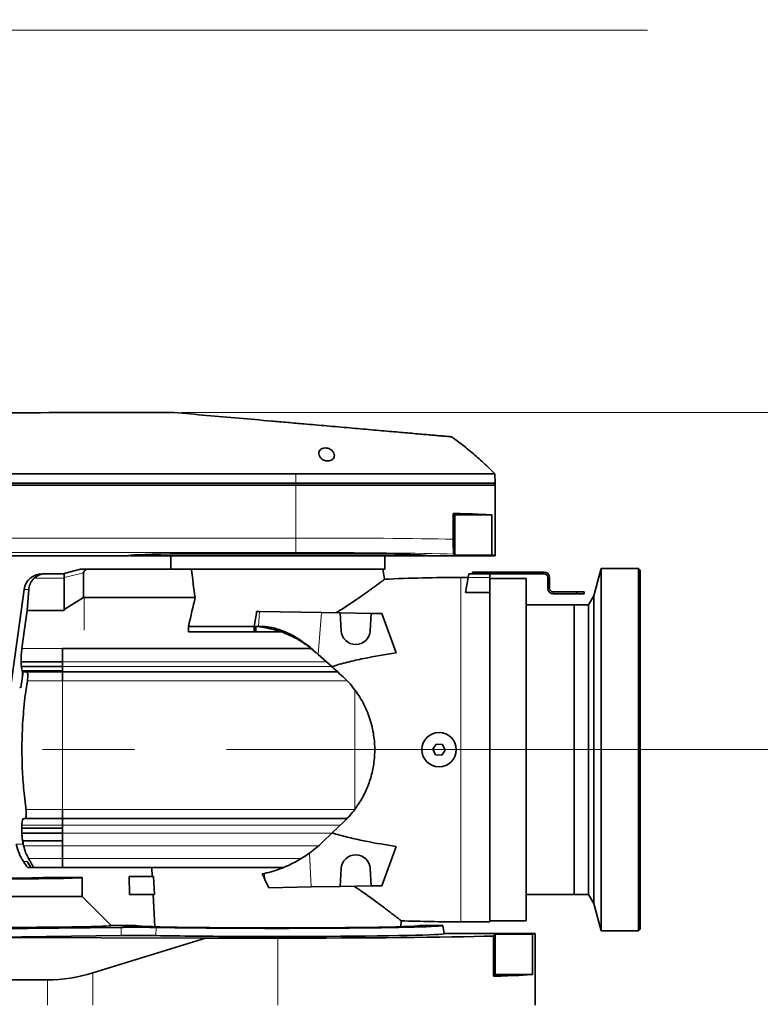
# Model space of a CAD drawing. Header units: millimetres. Extents: x 0 to 12429, y 0 to 8400.
# Tile 79 of 133: x 8427 to 8836, y 1480 to 2023. Entities that reach past the tile are written whole.
import ezdxf

# ---------------------------------------------------------------- set-up
doc = ezdxf.new("R2010")
doc.units = ezdxf.units.MM
doc.header["$LTSCALE"] = 20
doc.linetypes.add('CENTERX2', pattern=[20.32, 12.7, -2.54, 2.54, -2.54])
doc.styles.add('SLDTEXTSTYLE0', font='TXT', dxfattribs={"width": 0.605})
doc.dimstyles.new('SLDDIMSTYLE0', dxfattribs={"dimtxt": 70, "dimasz": 70, "dimexe": 0, "dimexo": 0.0625, "dimgap": 17.5, "dimtad": 0, "dimtih": 1, "dimtoh": 1, "dimdec": 1, "dimrnd": 1e-09, "dimzin": 12, "dimdsep": 46, "dimtxsty": 'SLDTEXTSTYLE0', "dimsah": 1, "dimcen": 0, "dimadec": 0, "dimazin": 3, "dimtfac": 1, "dimtofl": 0, "dimtmove": 0, "dimatfit": 3, "dimfxl": 1, "dimfrac": 2, "dimtolj": 1, "dimtzin": 12, "dimarcsym": 0})
doc.dimstyles.new('SLDDIMSTYLE3', dxfattribs={"dimtxt": 70, "dimasz": 70, "dimexe": 0, "dimexo": 0.0625, "dimgap": 17.5, "dimtad": 1, "dimdec": 1, "dimrnd": 1e-09, "dimzin": 12, "dimdsep": 46, "dimtxsty": 'SLDTEXTSTYLE0', "dimsah": 1, "dimcen": 0.09, "dimadec": 0, "dimazin": 3, "dimtfac": 1, "dimtofl": 0, "dimtmove": 0, "dimatfit": 3, "dimfxl": 1, "dimfrac": 2, "dimtolj": 1, "dimtzin": 12, "dimarcsym": 0})

# ---------------------------------------------------------------- blocks, each defined once
blk = doc.blocks.new('_D')
at = {"color": 7, "linetype": 'Continuous', "lineweight": 0}
for p, q in [((7527.73, 1886.63), (7754.45, 2017.53)), ((7754.45, 2017.53), (8773.5, 2017.53)), ((7067, 1620.63), (7527.73, 1886.63))]:
    blk.add_line(p, q, dxfattribs=at)
at = {"color": 7, "linetype": 'Continuous', "lineweight": 18}
blk.add_solid([(7527.73, 1886.63), (7593.35, 1912.97), (7583.35, 1930.29)], dxfattribs=at)
at = {"color": 7, "linetype": 'Continuous', "lineweight": 18, "char_height": 70, "attachment_point": 1, "style": 'SLDTEXTSTYLE0'}
for s, insert in [('R532', (7784.45, 2322.62)), ('Smallest circumscribed', (7784.45, 2215.19)), ('radius axis 1 front side.', (7784.45, 2107.76))]:
    blk.add_mtext(s, dxfattribs=dict(at, insert=insert))
blk = doc.blocks.new('_D_54')
at = {"color": 7, "linetype": 'Continuous', "lineweight": 0}
for p, q in [((9253.38, 1806.63), (9253.38, 2372.47)), ((8516.35, 1806.63), (9098.14, 1806.63)), ((9128.62, 1806.63), (9283.38, 1806.63)), ((9253.38, 1620.63), (9253.38, 1806.63)), ((8720.41, 1620.63), (9283.38, 1620.63))]:
    blk.add_line(p, q, dxfattribs=at)
at = {"color": 7, "linetype": 'Continuous', "lineweight": 18}
for points in [[(9253.38, 1806.63), (9243.38, 1736.63), (9263.38, 1736.63)], [(9253.38, 1620.63), (9263.38, 1690.63), (9243.38, 1690.63)]]:
    blk.add_solid(points, dxfattribs=at)
at = {"color": 7, "linetype": 'Continuous', "lineweight": 18, "char_height": 70, "attachment_point": 1, "rotation": 90, "style": 'SLDTEXTSTYLE0'}
for s, insert in [('(2x M8)', (9163.15, 2046.09)), ('186', (9163.15, 1859.43))]:
    blk.add_mtext(s, dxfattribs=dict(at, insert=insert))
blk = doc.blocks.new('_D_55')
at = {"color": 7, "linetype": 'Continuous', "lineweight": 0}
for p, q in [((9113.38, 1620.63), (9113.38, 2451.02)), ((8764.11, 1620.63), (9143.38, 1620.63)), ((9113.38, 1620.63), (9113.38, 1411.63)), ((8476.31, 1411.63), (9143.38, 1411.63))]:
    blk.add_line(p, q, dxfattribs=at)
at = {"color": 7, "linetype": 'Continuous', "lineweight": 18}
for points in [[(9113.38, 1620.63), (9103.38, 1550.63), (9123.38, 1550.63)], [(9113.38, 1411.63), (9123.38, 1481.63), (9103.38, 1481.63)]]:
    blk.add_solid(points, dxfattribs=at)
at = {"color": 7, "linetype": 'Continuous', "lineweight": 18, "insert": (9023.15, 1857.77), "char_height": 70, "attachment_point": 1, "rotation": 90, "style": 'SLDTEXTSTYLE0'}
blk.add_mtext('208.5 (2x M8)', dxfattribs=at)
blk = doc.blocks.new('_D_56')
at = {"color": 7, "linetype": 'Continuous', "lineweight": 0}
for p, q in [((9393.38, 1806.63), (9393.38, 1988.45)), ((8516.35, 1806.63), (9098.14, 1806.63)), ((9128.62, 1806.63), (9423.38, 1806.63)), ((9393.38, 1620.63), (9393.38, 1806.63)), ((8764.11, 1620.63), (9423.38, 1620.63))]:
    blk.add_line(p, q, dxfattribs=at)
at = {"color": 7, "linetype": 'Continuous', "lineweight": 18}
for points in [[(9393.38, 1806.63), (9383.38, 1736.63), (9403.38, 1736.63)], [(9393.38, 1620.63), (9403.38, 1690.63), (9383.38, 1690.63)]]:
    blk.add_solid(points, dxfattribs=at)
at = {"color": 7, "linetype": 'Continuous', "lineweight": 18, "insert": (9303.15, 1828.03), "char_height": 70, "attachment_point": 1, "rotation": 90, "style": 'SLDTEXTSTYLE0'}
blk.add_mtext('186', dxfattribs=at)
blk = doc.blocks.new('_D_57')
at = {"color": 7, "linetype": 'Continuous', "lineweight": 0}
for p, q in [((8764.11, 1620.63), (9283.38, 1620.63)), ((9253.38, 1411.63), (9253.38, 1620.63)), ((8476.31, 1411.63), (9283.38, 1411.63)), ((9253.38, 1411.63), (9253.38, 1204.34))]:
    blk.add_line(p, q, dxfattribs=at)
at = {"color": 7, "linetype": 'Continuous', "lineweight": 18}
for points in [[(9253.38, 1620.63), (9243.38, 1550.63), (9263.38, 1550.63)], [(9253.38, 1411.63), (9263.38, 1481.63), (9243.38, 1481.63)]]:
    blk.add_solid(points, dxfattribs=at)
at = {"color": 7, "linetype": 'Continuous', "lineweight": 18, "insert": (9163.15, 1204.34), "char_height": 70, "attachment_point": 1, "rotation": 90, "style": 'SLDTEXTSTYLE0'}
blk.add_mtext('209', dxfattribs=at)
blk = doc.blocks.new('_D_58')
at = {"color": 7, "linetype": 'Continuous', "lineweight": 0}
for p, q in [((8516.35, 1806.63), (9098.14, 1806.63)), ((9128.62, 1806.63), (9563.38, 1806.63)), ((9533.38, 1411.63), (9533.38, 1806.63)), ((8476.31, 1411.63), (9563.38, 1411.63))]:
    blk.add_line(p, q, dxfattribs=at)
at = {"color": 7, "linetype": 'Continuous', "lineweight": 18}
for centre, start, end in [((9479.67, 1581.9), 63.4349, 116.5651), ((9479.67, 1636.35), 243.4349, 296.5651)]:
    blk.add_arc(centre, 120.11, start, end, dxfattribs=at)
for points in [[(9533.38, 1806.63), (9523.38, 1736.63), (9543.38, 1736.63)], [(9533.38, 1411.63), (9543.38, 1481.63), (9523.38, 1481.63)]]:
    blk.add_solid(points, dxfattribs=at)
at = {"color": 7, "linetype": 'Continuous', "lineweight": 18, "insert": (9443.15, 1528.92), "char_height": 70, "attachment_point": 1, "rotation": 90, "style": 'SLDTEXTSTYLE0'}
blk.add_mtext('395', dxfattribs=at)

msp = doc.modelspace()

# ---------------------------------------------------------------- linework, layer by layer
at = {"color": 7, "linetype": 'Continuous', "lineweight": 35}
for p, q in [((8512.351348, 1806.625819), (8452.501609, 1806.625819)), ((8689.466689, 1767.625819), (8689.284366, 1772.846848)), ((8579.501609, 1766.625819), (8304.238337, 1766.625819)), ((8309.733111, 1767.625819), (8579.501609, 1767.625819)), ((8579.501609, 1767.625819), (8689.466689, 1767.625819)), ((8689.501609, 1766.625819), (8579.501609, 1766.625819)), ((8689.396762, 1766.625819), (8689.466689, 1767.625819)), ((8689.501609, 1727.625819), (8689.501609, 1766.625819)), ((8666.321716, 1750.955712), (8666.321716, 1736.720287)), ((8666.321716, 1750.955712), (8667.151609, 1750.125819)), ((8667.151609, 1750.125819), (8667.151609, 1727.97492)), ((8667.151609, 1750.125819), (8687.668148, 1750.125819)), ((8687.668148, 1727.97492), (8687.668148, 1750.125819)), ((8419.565405, 1727.625819), (8487.001609, 1727.625819)), ((8487.801559, 1727.825869), (8488.001609, 1727.625819)), ((8488.001609, 1727.625819), (8651.001609, 1727.625819)), ((8510.137392, 1728.625819), (8628.865827, 1728.625819)), ((8510.501609, 1727.625819), (8510.501609, 1720.125819)), ((8628.501609, 1720.125819), (8628.501609, 1727.625819)), ((8651.001609, 1727.625819), (8651.20166, 1727.825869)), ((8652.001609, 1727.625819), (8689.501609, 1727.625819)), ((8667.151609, 1727.97492), (8666.570862, 1728.555668)), ((8687.668148, 1727.97492), (8667.151609, 1727.97492)), ((8451.701609, 1717.625819), (8441.157538, 1717.625819)), ((8451.701609, 1717.883211), (8460.696219, 1720.125819)), ((8451.701609, 1715.580647), (8451.701609, 1717.883211)), ((8460.696219, 1720.125819), (8464.048565, 1720.125819)), ((8462.289271, 1718.220448), (8462.289271, 1704.534506)), ((8464.048565, 1720.125819), (8520.63292, 1720.125819)), ((8628.501609, 1720.125819), (8520.63292, 1720.125819)), ((8628.383311, 1714.62544), (8627.413446, 1720.125819)), ((8674.854263, 1717.625819), (8674.501609, 1715.625819)), ((8674.854263, 1717.625819), (8686.501609, 1717.625819)), ((8677.001609, 1717.625819), (8677.001609, 1718.625819)), ((8677.001609, 1718.625819), (8679.501609, 1718.625819)), ((8679.501609, 1718.625819), (8679.501609, 1717.625819)), ((8679.501609, 1718.625819), (8686.31994, 1718.625819)), ((8686.31994, 1717.625819), (8686.31994, 1718.625819)), ((8686.31994, 1718.625819), (8709.201609, 1718.625819)), ((8686.501609, 1717.625819), (8686.501609, 1715.625819)), ((8686.501609, 1717.625819), (8709.201609, 1717.625819)), ((8709.201609, 1717.625819), (8709.201609, 1718.625819)), ((8709.201609, 1718.625819), (8716.501609, 1718.625819)), ((8709.201609, 1717.625819), (8716.501609, 1717.625819)), ((8748.001609, 1720.625819), (8743.963424, 1705.555106)), ((8768.501609, 1720.625819), (8748.001609, 1720.625819)), ((8748.001609, 1720.625819), (8748.001609, 1520.625819)), ((8769.501609, 1719.625819), (8768.501609, 1720.625819)), ((8768.501609, 1520.625819), (8768.501609, 1720.625819)), ((8769.501609, 1719.625819), (8769.501609, 1521.625819)), ((8451.701609, 1698.04431), (8451.701609, 1715.580647)), ((8674.501609, 1715.625819), (8670.501609, 1715.625819)), ((8674.501609, 1715.625819), (8673.026997, 1707.262875)), ((8686.501609, 1707.262875), (8686.501609, 1715.625819)), ((8706.501609, 1715.125819), (8686.501609, 1715.125819)), ((8706.501609, 1715.125819), (8706.501609, 1526.125819)), ((8718.501609, 1715.625819), (8718.501609, 1709.625819)), ((8719.501609, 1715.625819), (8719.501609, 1709.625819)), ((8429.512201, 1708.990296), (8422.024361, 1654.625814)), ((8432.053145, 1708.990296), (8431.249096, 1697.411488)), ((8686.501609, 1707.262875), (8673.026997, 1707.262875)), ((8686.501609, 1707.262875), (8686.501609, 1525.625819)), ((8734.501609, 1707.625819), (8721.501609, 1707.625819)), ((8734.501609, 1706.625819), (8721.501609, 1706.625819)), ((8734.501609, 1706.625819), (8734.501609, 1707.625819)), ((8734.501609, 1707.625819), (8738.501609, 1707.625819)), ((8738.501609, 1706.625819), (8734.501609, 1706.625819)), ((8738.501609, 1707.625819), (8738.501609, 1706.625819)), ((8451.701609, 1698.04431), (8462.289271, 1704.534506)), ((8462.701609, 1704.534506), (8462.289271, 1704.534506)), ((8523.89725, 1704.534506), (8462.701609, 1704.534506)), ((8733.001609, 1700.625819), (8706.501609, 1700.625819)), ((8734.018141, 1700.625819), (8733.001609, 1700.625819)), ((8733.001609, 1620.625819), (8733.001609, 1700.625819)), ((8733.001609, 1700.625819), (8733.001609, 1540.625819)), ((8737.518141, 1700.625819), (8736.997795, 1700.625819)), ((8741.001609, 1700.625819), (8740.497795, 1700.625819)), ((8743.963424, 1705.555106), (8741.001609, 1700.625819)), ((8741.001609, 1700.625819), (8741.001609, 1540.625819)), ((8743.963424, 1705.555106), (8743.963424, 1535.696531)), ((8451.701609, 1697.411488), (8431.249096, 1697.411488)), ((8451.701609, 1697.411488), (8451.701609, 1698.04431)), ((8557.829254, 1696.916836), (8559.498724, 1696.887695)), ((8559.498724, 1696.887695), (8593.537645, 1696.293543)), ((8603.993532, 1696.111035), (8593.537645, 1696.293543)), ((8603.993532, 1696.111035), (8604.512573, 1686.207131)), ((8620.994136, 1695.814288), (8603.993532, 1696.111035)), ((8620.490646, 1686.207131), (8620.994136, 1695.814288)), ((8626.834084, 1695.712352), (8620.994136, 1695.814288)), ((8634.741445, 1673.987056), (8626.834084, 1695.712352)), ((8556.546487, 1688.625819), (8520.227372, 1688.625819)), ((8520.227372, 1688.625819), (8520.227372, 1685.625819)), ((8556.546487, 1685.625819), (8520.227372, 1685.625819)), ((8556.546487, 1688.625819), (8557.302352, 1688.625819)), ((8556.546487, 1685.625819), (8556.546487, 1688.625819)), ((8557.302352, 1685.625819), (8556.546487, 1685.625819)), ((8557.302352, 1688.625819), (8558.907547, 1688.625819)), ((8557.302352, 1685.625819), (8557.302352, 1688.625819)), ((8571.302574, 1685.625819), (8557.302352, 1685.625819)), ((8450.701609, 1676.527518), (8587.777777, 1676.527518)), ((8450.701609, 1669.074021), (8450.701609, 1676.527518)), ((8590.70316, 1674.122076), (8586.711612, 1677.404189)), ((8591.876041, 1673.072104), (8588.945413, 1675.695624)), ((8450.701609, 1669.073958), (8427.866034, 1669.073958)), ((8450.701609, 1666.559223), (8450.701609, 1669.074021)), ((8599.255728, 1666.465756), (8591.876041, 1673.072104)), ((8428.004661, 1666.55919), (8450.701609, 1666.55919)), ((8428.510659, 1664.009468), (8428.368769, 1664.309315)), ((8429.212485, 1663.625819), (8428.694889, 1664.004728)), ((8430.848059, 1663.625819), (8429.212485, 1663.625819)), ((8430.848059, 1663.625819), (8450.701609, 1663.625819)), ((8450.701609, 1663.625919), (8450.701609, 1666.559223)), ((8450.701609, 1658.625819), (8450.701609, 1663.625919)), ((8450.701609, 1663.625919), (8602.427997, 1663.625919)), ((8428.568491, 1661.124538), (8428.004861, 1657.125837)), ((8428.016858, 1657.125819), (8428.654679, 1661.124538)), ((8429.989621, 1649.142061), (8431.309048, 1658.625817)), ((8429.987684, 1649.125837), (8429.980598, 1649.066106)), ((8429.989609, 1649.142063), (8429.987684, 1649.125837)), ((8656.968027, 1623.731962), (8655.044819, 1620.850769)), ((8655.044819, 1620.850769), (8656.578402, 1617.744626)), ((8655.355863, 1620.220777), (8655.355863, 1621.316749)), ((8660.424817, 1623.507011), (8656.968027, 1623.731962)), ((8660.035192, 1617.519675), (8661.958399, 1620.400868)), ((8661.958399, 1620.400868), (8660.424817, 1623.507011)), ((8733.001609, 1540.625819), (8733.001609, 1620.625819)), ((8656.578402, 1617.744626), (8660.035192, 1617.519675)), ((8430.429769, 1588.625819), (8429.495416, 1596.625856)), ((8430.542841, 1587.625819), (8430.429769, 1588.625819)), ((8430.565621, 1587.625837), (8430.542841, 1587.625819)), ((8450.701609, 1582.625719), (8450.701609, 1587.625822)), ((8428.299415, 1579.025819), (8428.43452, 1580.988526)), ((8429.420483, 1582.625819), (8429.753669, 1582.625819)), ((8429.753669, 1582.625819), (8429.758844, 1582.625856)), ((8450.701609, 1582.625819), (8429.753669, 1582.625819)), ((8429.758844, 1582.625856), (8430.001751, 1582.625856)), ((8430.001751, 1582.625856), (8450.701609, 1582.625856)), ((8450.701609, 1582.625719), (8607.684448, 1582.625719)), ((8450.701609, 1579.025755), (8450.701609, 1582.625719)), ((8606.089564, 1580.948271), (8599.570799, 1574.690666)), ((8428.299415, 1577.292485), (8428.299408, 1574.6354)), ((8428.299415, 1579.025819), (8428.299415, 1577.292485)), ((8450.701609, 1577.292485), (8428.299415, 1577.292485)), ((8450.701609, 1574.635217), (8450.701609, 1579.025755)), ((8428.299408, 1574.6354), (8450.701609, 1574.6354)), ((8428.74921, 1570.287018), (8428.749208, 1570.28702)), ((8428.749208, 1570.28702), (8450.701609, 1570.28702)), ((8429.225762, 1567.559822), (8428.74921, 1570.287018)), ((8428.74921, 1570.287018), (8450.701609, 1570.287018)), ((8450.701609, 1567.559822), (8450.701609, 1574.635217)), ((8599.570799, 1574.690666), (8594.236362, 1569.569942)), ((8450.701609, 1560.625819), (8450.701609, 1567.559822)), ((8634.741445, 1567.264581), (8626.834084, 1545.539285)), ((8450.701609, 1555.625719), (8450.701609, 1560.625819)), ((8431.360946, 1558.625819), (8431.183568, 1558.899237)), ((8431.183568, 1558.899237), (8431.358952, 1558.625819)), ((8431.491769, 1555.624819), (8431.491769, 1555.625819)), ((8433.239523, 1555.625819), (8433.202818, 1555.625819)), ((8433.239523, 1555.624819), (8433.202818, 1555.624819)), ((8433.239523, 1555.625819), (8434.579155, 1555.625819)), ((8433.239523, 1555.624819), (8433.239523, 1555.625819)), ((8434.579155, 1555.624819), (8433.239523, 1555.624819)), ((8450.701609, 1555.624819), (8434.579155, 1555.624819)), ((8450.701609, 1555.625719), (8511.223865, 1555.625719)), ((8499.929428, 1555.624819), (8500.191415, 1550.625819)), ((8511.22387, 1555.625719), (8511.244496, 1555.625819)), ((8511.244496, 1555.625819), (8572.738768, 1555.625819)), ((8603.993532, 1545.140602), (8604.512573, 1555.044506)), ((8620.490646, 1555.044506), (8620.994136, 1545.437349)), ((8461.501609, 1550.125819), (8440.664348, 1550.125819)), ((8461.501609, 1539.625819), (8461.501609, 1550.125819)), ((8487.423052, 1550.625819), (8487.684911, 1540.625819)), ((8500.928103, 1550.625819), (8487.423052, 1550.625819)), ((8500.928103, 1550.625819), (8501.419583, 1540.625819)), ((8564.478712, 1544.450868), (8562.320771, 1549.077974)), ((8587.912539, 1544.859907), (8564.478712, 1544.450868)), ((8603.993532, 1545.140602), (8587.912539, 1544.859907)), ((8620.994136, 1545.437349), (8603.993532, 1545.140602)), ((8626.834084, 1545.539285), (8620.994136, 1545.437349)), ((8416.501609, 1539.625819), (8461.501609, 1539.625819)), ((8477.510929, 1523.616499), (8461.501609, 1539.625819)), ((8501.419583, 1540.625819), (8487.684911, 1540.625819)), ((8500.715493, 1540.625819), (8501.642564, 1522.936245)), ((8706.501609, 1540.625819), (8733.001609, 1540.625819)), ((8733.001609, 1540.625819), (8741.001609, 1540.625819)), ((8741.001609, 1540.625819), (8743.963424, 1535.696531)), ((8743.963424, 1535.696531), (8748.001609, 1520.625819)), ((8483.136729, 1522.583243), (8402.815379, 1521.59784)), ((8477.501609, 1523.625819), (8490.795838, 1523.625819)), ((8637.360655, 1522.936245), (8637.534862, 1526.26032)), ((8660.501609, 1523.625819), (8648.207381, 1523.625819)), ((8661.295081, 1519.125819), (8660.501609, 1523.625819)), ((8670.501609, 1525.625819), (8686.501609, 1525.625819)), ((8686.501609, 1526.125819), (8706.501609, 1526.125819)), ((8768.501609, 1520.625819), (8769.501609, 1521.625819)), ((8400.900867, 1517.05738), (8483.02507, 1518.064902)), ((8529.603489, 1516.647199), (8400.900867, 1517.05738)), ((8529.603489, 1516.647199), (8467.501609, 1497.518603)), ((8529.603489, 1516.647199), (8569.501609, 1516.647199)), ((8550.280748, 1517.55413), (8588.722471, 1517.55413)), ((8711.501609, 1519.125819), (8661.295081, 1519.125819)), ((8689.501609, 1518.776717), (8688.498218, 1517.773326)), ((8688.498218, 1495.622427), (8688.498218, 1517.773326)), ((8710.086104, 1518.776717), (8689.501609, 1518.776717)), ((8689.501609, 1496.625819), (8689.501609, 1518.776717)), ((8710.086104, 1518.776717), (8710.086104, 1496.625819)), ((8711.501609, 1479.625819), (8711.501609, 1519.125819)), ((8748.001609, 1520.625819), (8768.501609, 1520.625819)), ((8689.501609, 1496.625819), (8688.498218, 1495.622427)), ((8710.086104, 1496.625819), (8689.501609, 1496.625819)), ((8378.328699, 1493.625819), (8442.426846, 1493.625819))]:
    msp.add_line(p, q, dxfattribs=at)
at = {"color": 8, "linetype": 'Continuous', "lineweight": 18}
for p, q in [((8579.501609, 1772.818907), (8579.501609, 1767.625819)), ((8579.501609, 1767.625819), (8579.501609, 1766.625819)), ((8579.501609, 1766.625819), (8579.501609, 1737.407454)), ((8388.491552, 1737.407454), (8579.501609, 1737.407454)), ((8579.501609, 1729.408672), (8579.501609, 1737.407454)), ((8579.501609, 1729.408672), (8388.491552, 1729.408672)), ((8462.289271, 1718.220448), (8451.701609, 1715.580647)), ((8716.501609, 1717.625819), (8716.501609, 1718.125819)), ((8451.701609, 1715.252765), (8435.131371, 1715.252765)), ((8670.501609, 1525.625819), (8670.501609, 1715.625819)), ((8674.501609, 1715.625819), (8686.501609, 1715.625819)), ((8718.501609, 1715.625819), (8719.501609, 1715.625819)), ((8432.053145, 1708.990296), (8429.512201, 1708.990296)), ((8719.501609, 1709.625819), (8718.501609, 1709.625819)), ((8721.501609, 1707.625819), (8721.501609, 1706.625819)), ((8462.701609, 1686.625819), (8462.701609, 1704.534506)), ((8558.907547, 1688.625819), (8559.498724, 1696.887695)), ((8593.537645, 1696.293543), (8591.876041, 1673.072104)), ((8428.332954, 1676.527518), (8450.701609, 1676.527518)), ((8450.701609, 1676.527555), (8451.701609, 1676.527555)), ((8450.701609, 1676.521581), (8450.701609, 1676.527536)), ((8451.701609, 1676.521581), (8451.701609, 1676.527536)), ((8475.201609, 1676.527518), (8475.201609, 1676.521581)), ((8450.701609, 1669.074021), (8596.34214, 1669.074021)), ((8428.368769, 1664.309315), (8450.701609, 1664.309315)), ((8450.701609, 1664.009468), (8428.510659, 1664.009468)), ((8428.694889, 1664.004728), (8450.701609, 1664.004728)), ((8450.701609, 1666.559223), (8599.151318, 1666.559225)), ((8428.004861, 1657.125837), (8428.016858, 1657.125837)), ((8428.654679, 1661.124538), (8428.568491, 1661.124538)), ((8450.701609, 1658.625819), (8431.309036, 1658.625819)), ((8450.701609, 1587.625825), (8450.701609, 1658.625819)), ((8450.701609, 1658.625819), (8607.755667, 1658.625819)), ((8427.116328, 1654.848754), (8427.082369, 1654.625814)), ((8427.803584, 1654.848754), (8427.116328, 1654.848754)), ((8612.001609, 1587.625819), (8612.001609, 1653.547013)), ((8430.565635, 1587.625819), (8450.701609, 1587.625819)), ((8450.701609, 1587.625819), (8462.701609, 1587.625819)), ((8462.701609, 1587.625819), (8611.822866, 1587.625819)), ((8450.701609, 1579.025819), (8428.299415, 1579.025819)), ((8450.701609, 1579.025755), (8604.086811, 1579.025755)), ((8450.701609, 1570.302939), (8428.692301, 1570.302939)), ((8450.701609, 1574.635217), (8599.513036, 1574.635217)), ((8425.201609, 1568.47441), (8428.818959, 1568.47441)), ((8429.225762, 1567.559822), (8450.701609, 1567.559822)), ((8450.701609, 1567.559822), (8592.048629, 1567.559822)), ((8431.954385, 1560.625819), (8450.701609, 1560.625819)), ((8450.701609, 1560.625819), (8582.597443, 1560.625819)), ((8586.992352, 1563.523619), (8587.912539, 1544.859907)), ((8431.183568, 1558.899237), (8429.112528, 1558.899237)), ((8431.360946, 1558.625819), (8431.358952, 1558.625819)), ((8562.320771, 1549.077974), (8562.161694, 1552.304457)), ((8483.02507, 1518.064902), (8483.136729, 1522.583243)), ((8502.467718, 1522.546688), (8502.290546, 1518.029585)), ((8569.501609, 1479.625819), (8569.501609, 1516.647199)), ((8467.501609, 1479.625819), (8467.501609, 1497.518603)), ((8442.426846, 1479.625819), (8442.426846, 1493.625819))]:
    msp.add_line(p, q, dxfattribs=at)
at = {"color": 7, "linetype": 'CENTERX2', "lineweight": 18}
msp.add_line((8795.205996, 1620.625819), (7067.001609, 1620.625819), dxfattribs=at)
at = {"color": 7, "linetype": 'Continuous', "lineweight": 35, "flags": 128}
for points in [[(8579.501609, 1772.818907), (8505.081491, 1772.818907), (8430.661372, 1772.818677), (8309.733111, 1772.8071)], [(8431.249096, 1697.411488), (8429.812737, 1687.125856), (8428.332954, 1676.527518)]]:
    msp.add_lwpolyline(points, dxfattribs=at)
at = {"color": 7, "linetype": 'Continuous', "lineweight": 35}
msp.add_circle((8658.501609, 1620.625819), 9.5, dxfattribs=at)
for centre, radius, start, end in [((8439.418677, 1707.625837), 10, 90, 172.15776276), ((8716.501609, 1715.625819), 3, 0, 90), ((8716.501609, 1715.625819), 2, 0, 90), ((8670.501609, 815.625819), 900, 90, 92.684129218), ((8721.501609, 1709.625819), 3, 180, 270), ((8721.501609, 1709.625819), 2, 180, 270), ((8612.501609, 1686.625819), 8, 183, 357), ((8669.701572, 1620.625814), 241.402145, 187.61748483, 187.85701146), ((8453.736861, 1574.543172), 29.173454, 192.00654483, 212.42795443), ((8547.145801, 1618.625819), 68, 305.87216051, 313.82898867), ((8612.501609, 1554.625819), 8, 3, 177), ((8454.514007, 1574.860592), 30, 212.1437435, 219.87816948), ((8547.145801, 1618.625819), 68, 281.69466604, 282.75731524), ((8670.501609, 2425.625819), 900, 267.897983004, 270)]:
    msp.add_arc(centre, radius, start, end, dxfattribs=at)
for centre, major_axis, ratio, start_param, end_param in [((8579.501609, 1749.776717), (110, 0), 0.0174550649, 0.182835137, 0.6611710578), ((8569.501609, 1727.625819), (82.5, 0), 0.0174550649, 2.3739738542, 3.1415926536), ((8569.501609, 1727.625819), (82.5, 0), 0.0174550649, 0.7676187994, 2.3739738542), ((8569.501609, 1727.625819), (82.5, 0), 0.0174550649, 0, 0.7676187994), ((8579.501609, 1727.625819), (110, 0), 0.0174550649, 0, 0.182835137), ((8478.823533, 1720.523011), (16.525746, 2.420081), 0.219246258, 2.6439962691, 3.1094965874), ((8569.501609, 1747.092164), (0, 119.392447), 0.4088243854, 1.7986252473, 1.9352638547), ((8542.911507, 1753.293104), (32.329199, 244.921703), 0.0919466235, 4.4573446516, 4.492279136), ((8669.701609, 1679.960224), (242.104334, 0), 0.954556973, 3.1887159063, 3.1996126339), ((8416.501609, 1550.125174), (24.162766, 0), 0.0174550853, 3.1400655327, 6.2847124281), ((8416.501609, 1550.125819), (45, 0), 0.0174550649, 4.7123889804, 6.2831853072), ((8563.149436, 1310.934298), (-26.648189, 266.93672), 0.1817911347, 5.7959677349, 5.8211148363), ((8416.501609, 1523.607227), (61.009295, 0), 0.0174577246, 4.6294265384, 6.3006412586), ((8569.501609, 1523.632244), (78.706632, 0), 0.0174552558, 3.1462697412, 6.2785082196), ((8569.501609, 1523.62093), (91.000431, 0), 0.0174551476, 3.8843112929, 6.2862631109), ((8569.501609, 1519.120887), (91.793906, 0), 0.0174551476, 3.8908494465, 4.5014363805), ((8569.501609, 1519.12729), (92.15301, 0), 0.0174550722, 4.5022707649, 4.9225071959), ((8569.501609, 1519.125819), (142, 0), 0.0174550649, 4.7123889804, 5.7060044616), ((8569.501609, 1519.120887), (91.793906, 0), 0.0174551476, 4.9233415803, 6.2862631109), ((8569.501609, 1519.125819), (142, 0), 0.0174550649, 6.141870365, 6.2831853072), ((8467.501609, 1737.844982), (36.63032, 243.357695), 0.55950071, 3.2256107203, 3.4043968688), ((8569.501609, 1496.97492), (142, 0), 0.0174550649, 5.7060044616, 6.141870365)]:
    msp.add_ellipse(centre, major_axis=major_axis, ratio=ratio, start_param=start_param, end_param=end_param, dxfattribs=at)
at = {"color": 8, "linetype": 'Continuous', "lineweight": 18}
for centre, major_axis, ratio, start_param in [((8579.501609, 1735.627037), (110, 0), 0.0161856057, 0.6611710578), ((8579.501609, 1727.628256), (102, 0), 0.0174550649, 0.5479003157)]:
    msp.add_ellipse(centre, major_axis=major_axis, ratio=ratio, start_param=start_param, end_param=1.5707963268, dxfattribs=at)
at = {"color": 7, "linetype": 'Continuous', "lineweight": 35}
for points, knots in [([(8452.501609, 1806.625819), (8427.693463, 1806.492605), (8378.07717, 1806.226177), (8303.678654, 1804.070258), (8242.610897, 1801.246663), (8200.606924, 1798.715466), (8180.500551, 1797.374312), (8170.447904, 1796.670961), (8164.702083, 1796.259588), (8160.032755, 1795.920226), (8155.028175, 1795.550372), (8149.692447, 1795.148864), (8144.413257, 1794.744524), (8139.305846, 1794.346569), (8134.428887, 1793.960419), (8129.787095, 1793.587352), (8125.352668, 1793.225855), (8121.227174, 1792.885027), (8117.454608, 1792.569592), (8114.034683, 1792.280558), (8110.94959, 1792.017274), (8108.27929, 1791.787421), (8106.043537, 1791.59359), (8104.238819, 1791.436214), (8102.850492, 1791.31458), (8101.955077, 1791.235873), (8101.516507, 1791.197246), (8101.547419, 1791.199968), (8101.557889, 1791.200891)], [0, 0, 0, 0, 0.1915713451, 0.3831426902, 0.5747140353, 0.6636307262, 0.7080920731, 0.7303231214, 0.7414514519, 0.7525726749, 0.7664979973, 0.7805199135, 0.7948464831, 0.8092782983, 0.8232036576, 0.8372256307, 0.8515529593, 0.8659859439, 0.8799010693, 0.8939134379, 0.9082328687, 0.9226586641, 0.9365215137, 0.9504810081, 0.9647464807, 0.9791183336, 0.9929277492, 1, 1, 1, 1]), ([(8512.351348, 1806.625819), (8524.27534, 1805.582604), (8542.161701, 1804.017751), (8563.047736, 1802.190459), (8574.989861, 1801.145659), (8583.023593, 1800.442798), (8590.2275, 1799.812538), (8596.56237, 1799.258309), (8602.927301, 1798.701449), (8609.186903, 1798.153805), (8615.269107, 1797.621681), (8621.164641, 1797.105889), (8626.911373, 1796.603115), (8632.389675, 1796.123826), (8637.538431, 1795.673368), (8642.349739, 1795.252433), (8646.841506, 1794.859454), (8650.884668, 1794.505723), (8654.451535, 1794.193663), (8657.535505, 1793.923851), (8660.173986, 1793.693013), (8662.287564, 1793.508099), (8663.888665, 1793.368021), (8664.940607, 1793.275988), (8665.477859, 1793.228985), (8665.446004, 1793.231772), (8665.434767, 1793.232755)], [0, 0, 0, 0, 0.1841149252, 0.2761781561, 0.3222109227, 0.3682470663, 0.4001580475, 0.4322877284, 0.4651020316, 0.4981519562, 0.5300626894, 0.5621912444, 0.5950101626, 0.6280694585, 0.6601305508, 0.6924193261, 0.7254302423, 0.7586926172, 0.7902911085, 0.8223471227, 0.8546366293, 0.8874060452, 0.9187453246, 0.9505344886, 0.9825517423, 1, 1, 1, 1]), ([(8689.233814, 1772.885236), (8687.787698, 1774.312755), (8684.510295, 1777.548011), (8678.892682, 1782.629942), (8672.717675, 1787.754158), (8668.117295, 1791.363653), (8665.764537, 1793.019042), (8665.443414, 1793.244983)], [0, 0, 0, 0, 0.1944678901, 0.4407319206, 0.7246784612, 0.9624219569, 1, 1, 1, 1]), ([(8600.732524, 1782.817624), (8600.688222, 1783.264858), (8600.592703, 1784.229121), (8599.667576, 1785.511296), (8598.392371, 1786.434476), (8597.092822, 1786.950337), (8595.799401, 1787.132017), (8594.623364, 1787.00397), (8593.641785, 1786.640731), (8592.743228, 1785.984278), (8592.135953, 1784.996269), (8592.005723, 1783.689274), (8592.488629, 1782.345224), (8593.518596, 1781.194074), (8594.759265, 1780.434685), (8596.04875, 1780.016267), (8597.303259, 1779.910719), (8598.432974, 1780.09002), (8599.458088, 1780.531246), (8600.337992, 1781.330887), (8600.687128, 1782.174673), (8600.72507, 1782.712045), (8600.732524, 1782.817624)], [0, 0, 0, 0, 0.0673768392, 0.1452684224, 0.1977395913, 0.2402171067, 0.2829410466, 0.3200533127, 0.3565191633, 0.3975452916, 0.4591537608, 0.5217891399, 0.596625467, 0.660348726, 0.7098797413, 0.7506078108, 0.7915215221, 0.8281983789, 0.8654374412, 0.9174308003, 0.9837773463, 1, 1, 1, 1]), ([(8689.193311, 1772.843668), (8689.217792, 1772.843722), (8689.311958, 1772.84393), (8688.655955, 1772.842752), (8687.249033, 1772.844884), (8685.043224, 1772.841635), (8682.070124, 1772.84289), (8678.357514, 1772.841026), (8673.972447, 1772.839161), (8668.939706, 1772.840007), (8663.206913, 1772.835766), (8656.880975, 1772.836622), (8650.052998, 1772.833443), (8642.750508, 1772.831811), (8634.907719, 1772.830912), (8626.681364, 1772.827593), (8618.180361, 1772.827442), (8609.430813, 1772.824135), (8600.361544, 1772.823414), (8590.350154, 1772.820787), (8583.354477, 1772.819575), (8579.501609, 1772.818907)], [0, 0, 0, 0, 0.0192030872, 0.0738646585, 0.1266079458, 0.1797173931, 0.2339818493, 0.2886454, 0.3413898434, 0.3945005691, 0.4487663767, 0.5034313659, 0.5561729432, 0.6092806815, 0.6635432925, 0.7182049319, 0.770948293, 0.8240578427, 0.8783224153, 0.932986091, 1, 1, 1, 1]), ([(8666.321716, 1736.720287), (8666.323112, 1736.068074), (8666.325896, 1734.768233), (8666.348441, 1732.807845), (8666.381878, 1731.230738), (8666.42312, 1730.054192), (8666.467459, 1729.236964), (8666.516964, 1728.695315), (8666.55289, 1728.602231), (8666.570862, 1728.555668)], [0, 0, 0, 0, 0.10856082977, 0.21635822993, 0.38229815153, 0.51881253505, 0.65562526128, 0.82773121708, 1, 1, 1, 1]), ([(8441.157538, 1717.625819), (8441.157537, 1717.625819), (8441.157535, 1717.625819), (8441.156755, 1717.625818), (8441.152686, 1717.625816), (8441.137073, 1717.625794), (8441.073596, 1717.625507), (8440.049188, 1717.609311), (8438.443484, 1717.293007), (8436.498697, 1716.348636), (8435.562698, 1715.598461), (8435.131371, 1715.252765)], [0, 0, 0, 0, 0.0000116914, 0.0000634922, 0.0005886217, 0.0021237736, 0.0080804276, 0.0315601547, 0.4985976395, 0.7689438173, 1, 1, 1, 1]), ([(8435.131371, 1715.252765), (8434.396234, 1714.448678), (8432.927901, 1712.842629), (8432.207992, 1710.530479), (8432.078765, 1709.245125), (8432.053145, 1708.990296)], [0, 0, 0, 0, 0.44563528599, 0.89009377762, 1, 1, 1, 1]), ([(8628.355574, 1714.620533), (8628.341177, 1714.609605), (8628.309509, 1714.585567), (8627.842299, 1714.232472), (8627.081599, 1713.659112), (8626.051453, 1712.886347), (8624.73857, 1711.907275), (8623.129616, 1710.7172), (8621.239289, 1709.332777), (8619.060628, 1707.757686), (8616.629008, 1706.025525), (8613.126462, 1703.581149), (8608.309194, 1700.298704), (8603.890191, 1697.541084), (8601.663747, 1696.151702)], [0, 0, 0, 0, 0.0630437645, 0.1386755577, 0.2071340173, 0.2755961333, 0.3458245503, 0.4160581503, 0.4890004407, 0.5619485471, 0.6364542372, 0.7109649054, 0.8543743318, 1, 1, 1, 1]), ([(8520.227372, 1688.625819), (8520.284351, 1688.876625), (8521.490007, 1694.183561), (8522.722758, 1699.48429), (8523.89725, 1704.534506)], [0, 0, 0, 0, 0.0472601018, 1, 1, 1, 1]), ([(8736.997795, 1700.62575), (8736.99906, 1700.625772), (8737.026886, 1700.626276), (8736.924673, 1700.624368), (8736.686459, 1700.620386), (8736.296738, 1700.615414), (8735.821767, 1700.612017), (8735.307381, 1700.611596), (8734.815136, 1700.614374), (8734.397192, 1700.619198), (8734.118496, 1700.62364), (8733.989858, 1700.626034), (8734.013222, 1700.625606), (8734.018141, 1700.625515)], [0, 0, 0, 0, 0.005073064, 0.1116075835, 0.2181490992, 0.325063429, 0.4325338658, 0.5404944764, 0.6486814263, 0.756745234, 0.8643787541, 0.9714447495, 1, 1, 1, 1]), ([(8740.497795, 1700.62575), (8740.49906, 1700.625772), (8740.526886, 1700.626276), (8740.424673, 1700.624368), (8740.186459, 1700.620386), (8739.796738, 1700.615414), (8739.321767, 1700.612017), (8738.807381, 1700.611596), (8738.315136, 1700.614374), (8737.897192, 1700.619198), (8737.618496, 1700.62364), (8737.489858, 1700.626034), (8737.513222, 1700.625606), (8737.518141, 1700.625515)], [0, 0, 0, 0, 0.005073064, 0.1116075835, 0.2181490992, 0.325063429, 0.4325338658, 0.5404944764, 0.6486814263, 0.756745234, 0.8643787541, 0.9714447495, 1, 1, 1, 1]), ([(8586.711612, 1677.404189), (8584.797453, 1678.74864), (8580.920389, 1681.471781), (8575.434711, 1684.143899), (8570.530217, 1685.977275), (8566.274804, 1687.182182), (8561.880177, 1688.094157), (8558.828043, 1688.448627), (8557.302352, 1688.625819)], [0, 0, 0, 0, 0.215116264, 0.435710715, 0.5751116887, 0.7145218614, 0.8572960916, 1, 1, 1, 1]), ([(8558.907547, 1688.625819), (8559.857119, 1688.615751), (8561.755611, 1688.595622), (8564.76508, 1688.283108), (8567.844499, 1687.625393), (8571.964073, 1686.37536), (8577.099995, 1684.12365), (8583.20557, 1680.484252), (8586.996192, 1677.321817), (8588.945413, 1675.695624)], [0, 0, 0, 0, 0.0971999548, 0.1943333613, 0.2947175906, 0.3951162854, 0.5893895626, 0.7888551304, 1, 1, 1, 1]), ([(8427.866034, 1669.073958), (8427.845852, 1669.878648), (8427.820434, 1670.892078), (8427.94294, 1673.116015), (8428.099822, 1674.79865), (8428.290579, 1676.213271), (8428.332954, 1676.527518)], [0, 0, 0, 0, 0.3893134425, 0.4903030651, 0.8867747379, 1, 1, 1, 1]), ([(8634.741445, 1673.987056), (8628.775236, 1673.051469), (8619.811337, 1671.645801), (8608.003772, 1668.966726), (8602.173623, 1667.29995), (8599.255728, 1666.465756)], [0, 0, 0, 0, 0.4985387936, 0.7490268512, 1, 1, 1, 1]), ([(8428.368769, 1664.309315), (8428.237784, 1664.793011), (8428.072546, 1665.403198), (8428.016317, 1666.3607), (8428.004661, 1666.55919)], [0, 0, 0, 0, 0.7927006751, 1, 1, 1, 1]), ([(8428.510659, 1664.009468), (8428.558576, 1663.888346), (8428.654442, 1663.646017), (8428.705457, 1662.921047), (8428.681401, 1662.0497), (8428.605011, 1661.423774), (8428.568491, 1661.124538)], [0, 0, 0, 0, 0.25715044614, 0.51448253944, 0.76788839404, 1, 1, 1, 1]), ([(8428.694889, 1664.004728), (8428.736765, 1663.885632), (8428.82128, 1663.645269), (8428.846617, 1662.933104), (8428.7952, 1662.062545), (8428.700719, 1661.431863), (8428.654679, 1661.124538)], [0, 0, 0, 0, 0.2512682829, 0.5071144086, 0.7598213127, 1, 1, 1, 1]), ([(8431.309036, 1658.625819), (8431.382588, 1659.167586), (8431.529743, 1660.251495), (8431.559853, 1661.717822), (8431.438289, 1662.839639), (8431.190152, 1663.512497), (8430.956146, 1663.590013), (8430.848059, 1663.625819)], [0, 0, 0, 0, 0.2068038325, 0.4137509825, 0.6179717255, 0.8235401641, 1, 1, 1, 1]), ([(8599.255728, 1666.465756), (8599.65896, 1666.10478), (8601.451384, 1664.500189), (8603.273682, 1662.868855), (8604.686028, 1661.604514)], [0, 0, 0, 0, 0.2249647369, 1, 1, 1, 1]), ([(8427.803584, 1654.848754), (8427.820739, 1655.213667), (8427.855045, 1655.943379), (8427.962928, 1656.731725), (8428.016861, 1657.125837)], [0, 0, 0, 0, 0.5000782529, 1, 1, 1, 1]), ([(8427.803584, 1654.848754), (8427.824424, 1655.280144), (8427.859877, 1656.013996), (8427.962545, 1656.801331), (8428.004861, 1657.125837)], [0, 0, 0, 0, 0.5878429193, 1, 1, 1, 1]), ([(8604.686028, 1661.604514), (8605.760394, 1660.596987), (8607.915494, 1658.575962), (8610.8666, 1655.17975), (8613.596295, 1651.503169), (8616.020692, 1647.575104), (8618.117497, 1643.440385), (8619.879993, 1639.095629), (8621.296689, 1634.502689), (8622.269251, 1629.95123), (8622.835848, 1625.536224), (8623.053411, 1621.28431), (8622.937288, 1616.965303), (8622.357085, 1611.514895), (8620.927728, 1605.011205), (8618.19774, 1597.687862), (8614.410508, 1590.775389), (8610.27515, 1585.189626), (8607.264191, 1582.138549), (8606.089564, 1580.948271)], [0, 0, 0, 0, 0.0507001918, 0.1017008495, 0.1536965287, 0.2060645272, 0.2567776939, 0.3079017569, 0.3604324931, 0.4134992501, 0.4584004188, 0.5036679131, 0.5501121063, 0.5969670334, 0.6798685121, 0.764940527, 0.8527705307, 0.9425632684, 1, 1, 1, 1]), ([(8429.980598, 1649.066106), (8429.49028, 1644.338495), (8428.509641, 1634.88324), (8428.369499, 1625.378301), (8428.299427, 1620.625814)], [0, 0, 0, 0, 0.4999981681, 1, 1, 1, 1]), ([(8430.001751, 1582.625856), (8430.134596, 1582.680312), (8430.400442, 1582.789288), (8430.659209, 1583.655017), (8430.766093, 1584.922078), (8430.723352, 1586.322986), (8430.611864, 1587.243876), (8430.565621, 1587.625837)], [0, 0, 0, 0, 0.2179066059, 0.436067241, 0.6480303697, 0.8540122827, 1, 1, 1, 1]), ([(8428.434521, 1580.988536), (8428.565585, 1581.521837), (8428.795096, 1582.455723), (8429.232753, 1582.574759), (8429.420483, 1582.625819)], [0, 0, 0, 0, 0.5710557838, 1, 1, 1, 1]), ([(8428.692301, 1570.302939), (8428.577715, 1571.11391), (8428.35159, 1572.714287), (8428.316645, 1574.000808), (8428.299408, 1574.6354)], [0, 0, 0, 0, 0.5067376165, 1, 1, 1, 1]), ([(8428.692301, 1570.302939), (8428.720533, 1570.110246), (8428.77605, 1569.731315), (8428.822706, 1569.226453), (8428.841507, 1568.789233), (8428.826475, 1568.579347), (8428.818959, 1568.47441)], [0, 0, 0, 0, 0.2542459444, 0.4999739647, 0.75000004, 1, 1, 1, 1]), ([(8428.749208, 1570.28702), (8428.776196, 1569.981797), (8428.830636, 1569.366112), (8428.844819, 1568.782268), (8428.824824, 1568.544225), (8428.818959, 1568.47441)], [0, 0, 0, 0, 0.409954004, 0.8269459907, 1, 1, 1, 1]), ([(8634.741445, 1567.264581), (8629.174034, 1568.126676), (8620.81146, 1569.421592), (8609.796192, 1571.878685), (8603.63881, 1573.482951), (8600.249809, 1574.489081), (8599.570799, 1574.690666)], [0, 0, 0, 0, 0.4692857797, 0.7048943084, 0.940873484, 1, 1, 1, 1]), ([(8431.954385, 1560.625819), (8431.391809, 1561.727812), (8430.25715, 1563.950419), (8429.571472, 1566.349987), (8429.225762, 1567.559822)], [0, 0, 0, 0, 0.49581142, 1, 1, 1, 1]), ([(8434.579155, 1555.625819), (8434.621921, 1555.660635), (8434.707398, 1555.730222), (8434.452829, 1556.285046), (8433.966641, 1557.140276), (8433.235442, 1558.369755), (8432.520733, 1559.604864), (8432.079873, 1560.399602), (8431.954385, 1560.625819)], [0, 0, 0, 0, 0.1589081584, 0.3176086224, 0.4816416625, 0.6762266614, 0.9078400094, 1, 1, 1, 1]), ([(8586.992352, 1563.523619), (8585.805169, 1562.698335), (8583.430882, 1561.04782), (8579.679098, 1558.864494), (8575.814299, 1556.912855), (8571.56155, 1555.104219), (8566.966135, 1553.496406), (8563.769539, 1552.703353), (8562.161694, 1552.304457)], [0, 0, 0, 0, 0.1515384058, 0.3030665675, 0.4588362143, 0.6145988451, 0.8061482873, 1, 1, 1, 1]), ([(8431.358952, 1558.625819), (8431.594583, 1558.265208), (8432.0656, 1557.544362), (8432.616974, 1556.720655), (8432.959961, 1556.188599), (8433.148222, 1555.874788), (8433.246764, 1555.665433), (8433.217344, 1555.638913), (8433.202818, 1555.625819)], [0, 0, 0, 0, 0.2498938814, 0.4995286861, 0.6314042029, 0.7498807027, 0.8765070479, 1, 1, 1, 1]), ([(8431.360946, 1558.625819), (8431.63677, 1558.209669), (8432.176368, 1557.39555), (8432.816316, 1556.457469), (8433.186111, 1555.875622), (8433.289258, 1555.648774), (8433.251079, 1555.631152), (8433.239523, 1555.625819)], [0, 0, 0, 0, 0.2890409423, 0.5654553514, 0.7433398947, 0.9223118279, 1, 1, 1, 1]), ([(8433.027811, 1555.625819), (8432.601503, 1555.625819), (8431.681544, 1555.625819), (8431.558041, 1555.625819), (8431.491769, 1555.625819)], [0, 0, 0, 0, 0.4633998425, 1, 1, 1, 1]), ([(8637.49172, 1526.262582), (8637.500942, 1526.255333), (8637.530787, 1526.231875), (8637.223812, 1526.473363), (8636.573826, 1526.984051), (8635.581476, 1527.760881), (8634.313391, 1528.749125), (8632.792571, 1529.927249), (8631.00003, 1531.305838), (8628.882341, 1532.919603), (8626.442235, 1534.758056), (8623.658852, 1536.825436), (8620.614411, 1539.045666), (8616.709697, 1541.842966), (8613.595642, 1543.971127), (8611.687871, 1545.274907)], [0, 0, 0, 0, 0.0329783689, 0.1067227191, 0.1827885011, 0.2588589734, 0.3301453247, 0.4014367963, 0.4743816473, 0.5473322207, 0.6273911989, 0.7074571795, 0.7891343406, 0.8708168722, 1, 1, 1, 1]), ([(8483.136729, 1522.583243), (8483.841461, 1522.591021), (8485.250839, 1522.606576), (8487.608525, 1522.621827), (8490.068608, 1522.630217), (8492.567156, 1522.631199), (8495.023918, 1522.624654), (8497.372866, 1522.611217), (8499.549256, 1522.590944), (8501.242788, 1522.568719), (8502.140365, 1522.552576), (8502.467718, 1522.546688)], [0, 0, 0, 0, 0.1175672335, 0.235119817, 0.3527804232, 0.4704340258, 0.5863962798, 0.7023628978, 0.8179838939, 0.9336175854, 1, 1, 1, 1]), ([(8502.290546, 1518.029585), (8501.693044, 1518.039754), (8500.498114, 1518.06009), (8498.371095, 1518.083566), (8496.062153, 1518.100694), (8493.627647, 1518.110705), (8491.144818, 1518.113191), (8488.686477, 1518.108536), (8486.316269, 1518.096569), (8484.429253, 1518.081202), (8483.386331, 1518.069095), (8483.02507, 1518.064902)], [0, 0, 0, 0, 0.1182116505, 0.2364083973, 0.3547158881, 0.4730160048, 0.589575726, 0.7061394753, 0.8222835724, 0.9384401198, 1, 1, 1, 1])]:
    msp.add_open_spline(points, degree=3, knots=knots, dxfattribs=at)
for points in [[(8439.399444, 1717.625819), (8439.472707, 1717.625819), (8439.619231, 1717.625819), (8440.644769, 1717.625819), (8441.157538, 1717.625819)], [(8428.299427, 1620.625814), (8428.34928, 1616.618372), (8428.448986, 1608.603488), (8429.146606, 1600.6184), (8429.495416, 1596.625856)]]:
    msp.add_open_spline(points, degree=3, dxfattribs=at)

# ---------------------------------------------------------------- dimensions: what is measured, and where the dimension line sits
at = {"color": 7, "linetype": 'Continuous', "lineweight": 18}
for base, p1, p2, text, picture, middle in [((9113.384614, 1411.625819), (8760.114411, 1620.625819), (8472.31181, 1411.625819), '208.5 (2x M8)', '_D_55', (9113.384614, 2154.399232)), ((9253.384614, 1806.625819), (8760.114411, 1620.625819), (8512.351348, 1806.625819), '<> (2x M8)', '_D_54', (9253.384614, 2115.948794)), ((9533.384614, 1806.625819), (8472.31181, 1411.625819), (8512.351348, 1806.625819), '(<>)', '_D_58', (9533.384614, 1609.125819))]:
    dim = msp.add_linear_dim(base=base, p1=p1, p2=p2, angle=90, text=text, dimstyle='SLDDIMSTYLE3', dxfattribs=at)
    dim.commit()
    dim.dimension.update_dxf_attribs({"geometry": picture, "text_midpoint": middle, "dimtype": 160})
dim = msp.add_radius_dim(center=(7067.001609, 1620.625819), mpoint=(7527.727124, 1886.625819), text='<>\\PSmallest circumscribed\\Pradius axis 1 front side.', dimstyle='SLDDIMSTYLE0', dxfattribs=at)
dim.commit()
dim.dimension.update_dxf_attribs({"geometry": '_D', "text_midpoint": (8278.974674, 2178.672372), "dimtype": 164})
for base, p1, p2, picture, middle in [((9393.384614, 1806.625819), (8760.114411, 1620.625819), (8512.351348, 1806.625819), '_D_56', (9393.384614, 1908.236989)), ((9253.384614, 1620.625819), (8472.31181, 1411.625819), (8760.114411, 1620.625819), '_D_57', (9253.384614, 1284.552039))]:
    dim = msp.add_linear_dim(base=base, p1=p1, p2=p2, angle=90, dimstyle='SLDDIMSTYLE3', dxfattribs=at)
    dim.commit()
    dim.dimension.update_dxf_attribs({"geometry": picture, "text_midpoint": middle, "dimtype": 160})

doc.saveas('drawing.dxf')
